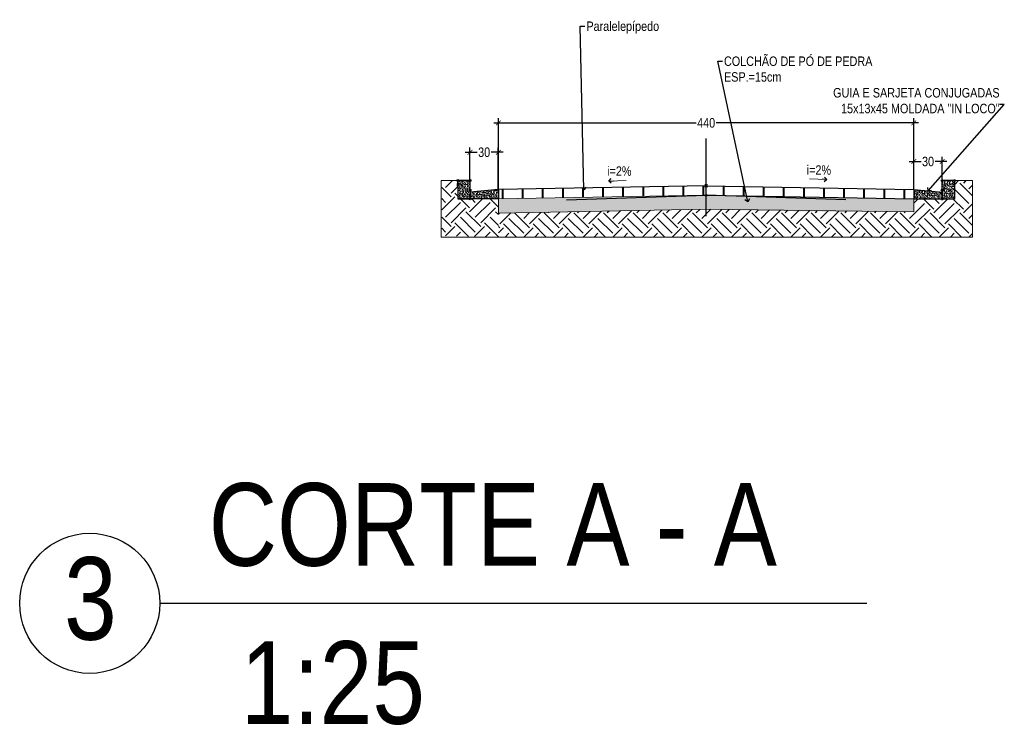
# Model space of a CAD drawing. Header units: metres. Extents: x 1291 to 1934, y 203 to 622.
# Tile 29 of 39: x 1863.78 to 1874.2, y 508.93 to 516.41. Entities that reach past the tile are written whole.
import ezdxf

# ---------------------------------------------------------------- set-up
doc = ezdxf.new("R2010")
doc.units = ezdxf.units.M
doc.linetypes.add('CONTINUO', pattern=[0])
for name, color, linetype in [('A-MODELAGEM', 7, 'Continuous'), ('COBOGO', 250, 'Continuous'), ('COTA', 1, 'Continuous'), ('F-HZ-NOTAVEL', 2, 'Continuous'), ('F-HZ-PASSEIO', 2, 'Continuous'), ('F-SC-ASSM', 40, 'Continuous'), ('F-SC-SEC_TIPO', 150, 'Continuous')]:
    doc.layers.add(name, color=color, linetype=linetype)
for name, color, linetype, lineweight in [('Enchimentos', 253, 'Continuous', 15), ('Layer1', 1, 'CONTINUO', 9), ('Marcadores', 192, 'Continuous', 15), ('Paredes', 4, 'Continuous', 40), ('Texto', 7, 'Continuous', 9)]:
    doc.layers.add(name, color=color, linetype=linetype, lineweight=lineweight)
doc.layers.add('F-SC-HATCH_LINHA', color=5, linetype='Continuous', plot=False)
doc.styles.add('Anotacoes', font='ARIALN.TTF')
doc.styles.add('ARIAL', font='swissc.ttf')
doc.styles.add('ARIAL NARROW', font='ARIALN.TTF')
doc.dimstyles.new('Cts_025', dxfattribs={"dimtxt": 0.1, "dimasz": 0.05, "dimexe": 0.05, "dimexo": 0.005, "dimgap": 0.015, "dimtad": 0, "dimdec": 0, "dimlfac": 100, "dimzin": 4, "dimdsep": 46, "dimtxsty": 'ARIAL NARROW', "dimblk": 'ARCHTICK', "dimcen": 0.5, "dimdle": 0.05, "dimclrd": 1, "dimclre": 1, "dimclrt": 7, "dimaunit": 1, "dimadec": 3, "dimazin": 1, "dimtfac": 1, "dimtdec": 0, "dimtmove": 2, "dimatfit": 3, "dimldrblk": 'OPEN90', "dimfxl": 1, "dimtolj": 1, "dimtzin": 0, "dimlwd": -1, "dimlwe": -1, "dimarcsym": 0})
doc.dimstyles.new('Cts_050', dxfattribs={"dimtxt": 0.1, "dimasz": 0.05, "dimexe": 0.05, "dimexo": 0.01, "dimgap": 0.015, "dimtad": 0, "dimdec": 0, "dimlfac": 100, "dimzin": 4, "dimdsep": 46, "dimtxsty": 'Anotacoes', "dimblk": 'ARCHTICK', "dimcen": 0.5, "dimdle": 0.05, "dimclrd": 256, "dimclre": 256, "dimclrt": 7, "dimaunit": 1, "dimadec": 3, "dimazin": 1, "dimtfac": 1, "dimtdec": 0, "dimtmove": 2, "dimatfit": 3, "dimldrblk": 'OPEN90', "dimfxl": 1, "dimtolj": 1, "dimtzin": 0, "dimlwd": -1, "dimlwe": -1, "dimarcsym": 0})
pattern_1 = [(90, (-5757.511, -2388.65354), (-0.212725, 2e-11), [])]
pattern_2 = [(135, (158.39085, 16.6509), (-0.314308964, 3e-17), [0.22225, -0.22225]), (135, (158.33192, 16.59196), (-0.314308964, 3e-17), [0.22225, -0.22225]), (135, (158.27299, 16.53303), (-0.314308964, 3e-17), [0.22225, -0.22225]), (225, (158.2337, 16.53303), (-3e-17, -0.314308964), [0.22225, -0.22225]), (225, (158.17476, 16.59196), (-3e-17, -0.314308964), [0.22225, -0.22225]), (225, (158.11583, 16.6509), (-3e-17, -0.314308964), [0.22225, -0.22225])]

# ---------------------------------------------------------------- blocks, each defined once
blk = doc.blocks.new('_ArchTick')
at = {"color": 0, "linetype": 'ByBlock', "const_width": 0.15}
blk.add_lwpolyline([(-0.5, -0.5), (0.5, 0.5)], dxfattribs=at)
blk = doc.blocks.new('_Open90')
at = {"color": 0, "linetype": 'ByBlock', "lineweight": -2}
for p, q in [((0, 0), (-1, 0)), ((-0.5, 0.5), (0, 0)), ((0, 0), (-0.5, -0.5))]:
    blk.add_line(p, q, dxfattribs=at)
blk = doc.blocks.new('*D160')
at = {"layer": 'COTA', "transparency": 16777216}
for p, q in [((1868.546, 514.711), (1868.546, 515.051)), ((1868.846, 514.615), (1868.846, 515.051)), ((1868.496, 515.001), (1868.623, 515.001)), ((1868.896, 515.001), (1868.77, 515.001))]:
    blk.add_line(p, q, dxfattribs=at)
at = {"layer": 'Defpoints', "color": 0, "transparency": 16777216}
for p in [(1868.846, 515.001), (1868.546, 514.701), (1868.846, 514.605)]:
    blk.add_point(p, dxfattribs=at)
at = {"layer": 'COTA', "transparency": 16777216, "xscale": 0.05, "yscale": 0.05, "zscale": 0.05, "rotation": 180}
blk.add_blockref('_ArchTick', (1868.546, 515.001), dxfattribs=at)
at = {"layer": 'COTA', "transparency": 16777216, "xscale": 0.05, "yscale": 0.05, "zscale": 0.05}
blk.add_blockref('_ArchTick', (1868.846, 515.001), dxfattribs=at)
at = {"layer": 'COTA', "color": 7, "lineweight": -2, "transparency": 16777216, "insert": (1868.696, 515.001), "char_height": 0.1, "attachment_point": 5, "style": 'Anotacoes'}
blk.add_mtext('\\A1;30', dxfattribs=at)
blk = doc.blocks.new('*D159')
at = {"layer": 'COTA', "transparency": 16777216}
for p, q in [((1873.247, 514.616), (1873.247, 514.953)), ((1873.547, 514.711), (1873.547, 514.953)), ((1873.197, 514.903), (1873.324, 514.903)), ((1873.597, 514.903), (1873.471, 514.903))]:
    blk.add_line(p, q, dxfattribs=at)
at = {"layer": 'Defpoints', "color": 0, "transparency": 16777216}
for p in [(1873.247, 514.903), (1873.547, 514.701), (1873.247, 514.606)]:
    blk.add_point(p, dxfattribs=at)
at = {"layer": 'COTA', "transparency": 16777216, "xscale": 0.05, "yscale": 0.05, "zscale": 0.05, "rotation": 180}
blk.add_blockref('_ArchTick', (1873.247, 514.903), dxfattribs=at)
at = {"layer": 'COTA', "transparency": 16777216, "xscale": 0.05, "yscale": 0.05, "zscale": 0.05}
blk.add_blockref('_ArchTick', (1873.547, 514.903), dxfattribs=at)
at = {"layer": 'COTA', "color": 7, "lineweight": -2, "transparency": 16777216, "insert": (1873.397, 514.903), "char_height": 0.1, "attachment_point": 5, "style": 'Anotacoes'}
blk.add_mtext('\\A1;30', dxfattribs=at)
blk = doc.blocks.new('*D195')
at = {"layer": 'COBOGO', "color": 1, "transparency": 16777216}
for p, q in [((1868.847, 514.611), (1868.847, 515.362)), ((1873.246, 514.611), (1873.246, 515.362)), ((1868.797, 515.312), (1870.94, 515.312)), ((1873.296, 515.312), (1871.154, 515.312))]:
    blk.add_line(p, q, dxfattribs=at)
at = {"layer": 'Defpoints', "color": 0, "transparency": 16777216}
for p in [(1873.246, 515.312), (1868.847, 514.606), (1873.246, 514.606)]:
    blk.add_point(p, dxfattribs=at)
at = {"layer": 'COBOGO', "color": 1, "transparency": 16777216, "xscale": 0.05, "yscale": 0.05, "zscale": 0.05, "rotation": 180}
blk.add_blockref('_ArchTick', (1868.847, 515.312), dxfattribs=at)
at = {"layer": 'COBOGO', "color": 1, "transparency": 16777216, "xscale": 0.05, "yscale": 0.05, "zscale": 0.05}
blk.add_blockref('_ArchTick', (1873.246, 515.312), dxfattribs=at)
at = {"layer": 'COBOGO', "color": 7, "transparency": 16777216, "insert": (1871.047, 515.312), "char_height": 0.1, "attachment_point": 5, "style": 'ARIAL NARROW'}
blk.add_mtext('\\A1;440', dxfattribs=at)

msp = doc.modelspace()

# ---------------------------------------------------------------- hatches: boundary and pattern name
at = {"layer": 'Enchimentos'}
h = msp.add_hatch(dxfattribs=at)
h.set_pattern_fill('AR-CONC', color=256, scale=0.0002)
h.set_pattern_definition([(50, (-784129.342912, -7581443.6881), (0.0364369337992, -0.00318781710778), [0.00381, -0.04191]), (355, (-784129.34291, -7581443.6881), (-0.007048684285, 0.0382113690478), [0.003048, -0.033528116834]), (100.4514447, (-784129.339875, -7581443.688365), (0.02938824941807, 0.03502355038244), [0.00323800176, -0.03561804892]), (46.1842, (-784129.34291, -7581443.67794), (0.05421580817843, -0.00840846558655), [0.005715, -0.062865]), (96.63555761, (-784129.338394, -7581443.67864), (0.0474808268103, 0.04948522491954), [0.004857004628, -0.053427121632]), (351.18415117, (-784129.34291, -7581443.67794), (0.047480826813, 0.0494852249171), [0.004571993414, -0.050291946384]), (21, (-784129.337832, -7581443.68048), (0.03032287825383, -0.02045303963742), [0.00381, -0.04191]), (326, (-784129.33783, -7581443.68048), (0.01236040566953, 0.03683759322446), [0.003048, -0.033528]), (71.451445, (-784129.335305, -7581443.682184), (0.04268328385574, 0.01638455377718), [0.00323800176, -0.03561798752]), (37.5, (-784129.342912, -7581443.6881), (0.000617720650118, 0.01691100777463), [0, -0.0331216, 0, -0.034036, 0, -0.033655]), (7.5, (-784129.342912, -7581443.6881), (0.01336393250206, 0.020036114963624), [0, -0.0194056, 0, -0.0323596, 0, -0.012827]), (327.5, (-784129.35424, -7581443.6881), (0.027118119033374, -0.001145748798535), [0, -0.0127, 0, -0.039624, 0, -0.052578]), (317.5, (-784129.35932, -7581443.6881), (0.0296258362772, 0.00508529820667), [0, -0.01651, 0, -0.0263144, 0, -0.037338])])
h.paths.add_polyline_path([(1868.84662, 514.50817), (1868.84634, 514.57949), (1868.84634, 514.60632), (1868.54667, 514.57822), (1868.54636, 514.69132, -0.41500692), (1868.53633, 514.70132), (1868.42633, 514.70132, -0.41323759), (1868.41637, 514.69132), (1868.41698, 514.50673), (1868.53699, 514.50713, -0.95756634), (1868.55697, 514.5072)])
h = msp.add_hatch(dxfattribs=at)
h.set_pattern_fill('AR-CONC', color=256, scale=0.0002)
h.set_pattern_definition([(50, (-784127.9427, -7581443.688894), (0.0364369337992, -0.00318781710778), [0.00381, -0.04191]), (355, (-784127.9427, -7581443.688894), (-0.007048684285, 0.0382113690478), [0.003048, -0.033528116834]), (100.4514447, (-784127.939663, -7581443.68916), (0.02938824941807, 0.03502355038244), [0.00323800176, -0.03561804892]), (46.1842, (-784127.9427, -7581443.678734), (0.05421580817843, -0.00840846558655), [0.005715, -0.062865]), (96.63555761, (-784127.93818, -7581443.679435), (0.0474808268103, 0.04948522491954), [0.004857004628, -0.053427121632]), (351.18415117, (-784127.9427, -7581443.678734), (0.047480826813, 0.0494852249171), [0.004571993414, -0.050291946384]), (21, (-784127.93762, -7581443.681274), (0.03032287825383, -0.02045303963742), [0.00381, -0.04191]), (326, (-784127.93762, -7581443.681274), (0.01236040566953, 0.03683759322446), [0.003048, -0.033528]), (71.451445, (-784127.935093, -7581443.68298), (0.04268328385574, 0.01638455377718), [0.00323800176, -0.03561798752]), (37.5, (-784127.9427, -7581443.688894), (0.000617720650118, 0.01691100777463), [0, -0.0331216, 0, -0.034036, 0, -0.033655]), (7.5, (-784127.9427, -7581443.688894), (0.01336393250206, 0.020036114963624), [0, -0.0194056, 0, -0.0323596, 0, -0.012827]), (327.5, (-784127.954028, -7581443.688894), (0.027118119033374, -0.001145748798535), [0, -0.0127, 0, -0.039624, 0, -0.052578]), (317.5, (-784127.959108, -7581443.688894), (0.0296258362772, 0.00508529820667), [0, -0.01651, 0, -0.0263144, 0, -0.037338])])
h.paths.add_polyline_path([(1873.24515, 514.59574, 0.44799735), (1873.25717, 514.60459), (1873.5468, 514.57743), (1873.54688, 514.57743), (1873.54719, 514.69052, 0.41500692), (1873.55721, 514.70052), (1873.66721, 514.70052, 0.41323759), (1873.67718, 514.69052), (1873.67656, 514.50594), (1873.55656, 514.50634, 0.95756636), (1873.53658, 514.50641), (1873.24721, 514.50741), (1873.24721, 514.50743)])
at = {"layer": 'F-SC-ASSM'}
h = msp.add_hatch(dxfattribs=at)
h.set_pattern_fill('EARTH', color=256, scale=0.035, angle=135)
h.set_pattern_definition([(135, (152.84761, 16.66327), (-0.314308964, 3e-17), [0.22225, -0.22225]), (135, (152.78868, 16.60434), (-0.314308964, 3e-17), [0.22225, -0.22225]), (135, (152.72975, 16.5454), (-0.314308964, 3e-17), [0.22225, -0.22225]), (225, (152.69046, 16.5454), (-3e-17, -0.314308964), [0.22225, -0.22225]), (225, (152.63153, 16.60434), (-3e-17, -0.314308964), [0.22225, -0.22225]), (225, (152.5726, 16.66327), (-3e-17, -0.314308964), [0.22225, -0.22225])])
edge = h.paths.add_edge_path()
edge.add_line((1868.24667, 514.7021), (1868.41489, 514.70041))
edge.add_arc((1868.41848, 514.69628), 0.00548, -115.013419, 131.032292, ccw=False)
edge.add_line((1868.41617, 514.69132), (1868.41698, 514.50673))
edge.add_line((1868.41698, 514.50673), (1868.53698, 514.50673))
edge.add_arc((1868.54198, 514.76897), 0.26228, 268.907674, 273.276979)
edge.add_line((1868.55698, 514.50712), (1868.84667, 514.5079))
edge.add_line((1868.84667, 514.5079), (1868.84667, 514.1036))
edge.add_line((1868.84667, 514.1036), (1868.24667, 514.11597))
edge.add_line((1868.24667, 514.11597), (1868.24667, 514.7021))
h = msp.add_hatch(dxfattribs=at)
h.set_pattern_fill('EARTH', color=256, scale=0.035, angle=135)
h.set_pattern_definition(pattern_2)
h.paths.add_polyline_path([(1873.86697, 514.70052), (1873.68721, 514.70052, -0.41519021), (1873.67718, 514.69052), (1873.67656, 514.50594), (1873.55656, 514.50594, -1.02474811), (1873.53658, 514.50643), (1873.24689, 514.50744), (1873.24633, 514.1036), (1873.86697, 514.1036)])
h = msp.add_hatch(dxfattribs=at)
h.set_pattern_fill('EARTH', color=256, scale=0.035, angle=135)
h.set_pattern_definition(pattern_2)
h.paths.add_polyline_path([(1873.24633, 514.1036), (1873.24633, 514.37196), (1871.04667, 514.39761), (1868.84667, 514.35581), (1868.84667, 514.1036)])
at = {"layer": 'Paredes', "true_color": 0x939598}
h = msp.add_hatch(dxfattribs=at)
h.set_pattern_fill('ANSI31', color=252, scale=0.067, angle=45)
h.set_pattern_definition(pattern_1)
h.paths.add_polyline_path([(1868.34699, 514.49938), (1868.34667, 514.59647), (1868.34617, 514.59646)])
edge = h.paths.add_edge_path()
edge.add_line((1868.84667, 514.60554), (1868.84667, 514.50805))
edge.add_arc((1887.50364, -574.66623), 1089.33406, 90.86562153, 90.98135014, ccw=False)
edge.add_line((1871.04667, 514.54351), (1871.04667, 514.54545))
edge.add_line((1871.04667, 514.54545), (1871.04667, 514.59545))
edge.add_line((1871.04667, 514.59545), (1871.04667, 514.64545))
edge.add_line((1871.04667, 514.64545), (1868.84667, 514.60554))
h = msp.add_hatch(dxfattribs=at)
h.set_pattern_fill('AR-SAND', color=252, scale=0.0011, angle=45)
h.set_pattern_definition([(82.5, (-5757.51099, -2388.653545), (-0.03931194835, 0.0368228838), [0, -0.0424688, 0, -0.047498, 0, -0.0454025]), (52.5, (-5757.51099, -2388.653545), (-0.02079120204, 0.09072061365), [0, -0.0229108, 0, -0.0382778, 0, -0.0146685]), (12.5, (-5757.53529, -2388.677846), (0.06141298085, 0.0616365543), [0, -0.01397, 0, -0.050292, 0, -0.065659]), (2.5, (-5757.53529, -2388.677846), (0.042050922, 0.076730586), [0, -0.006985, 0, -0.0329692, 0, -0.037719])])
edge = h.paths.add_edge_path()
edge.add_line((1873.24633, 514.37196), (1873.24633, 514.50703))
edge.add_arc((1862.89337, -15.21269), 529.82088, 88.8803406, 89.1182527)
edge.add_arc((1879.38778, -38.69607), 553.3044, 90.8637722, 91.0916199)
edge.add_line((1868.84667, 514.50791), (1868.84667, 514.35581))
edge.add_arc((1872.25355, 388.52057), 125.88135, 90.5493283, 91.5508548, ccw=False)
edge.add_arc((1872.89049, 582.06695), 67.69593, 268.4392476, 270.3011708)
h = msp.add_hatch(dxfattribs=at)
h.set_pattern_fill('ANSI31', color=252, scale=0.067, angle=135)
h.set_pattern_definition(pattern_1)
edge = h.paths.add_edge_path()
edge.add_line((1871.04667, 514.64545), (1873.24633, 514.60554))
edge.add_line((1873.24633, 514.60554), (1873.24633, 514.50708))
edge.add_arc((1864.14956, 31.7361), 482.85668, 88.9205128, 89.181561)
edge.add_line((1871.04667, 514.54351), (1871.04667, 514.54545))
edge.add_line((1871.04667, 514.54545), (1868.34617, 514.49911))

# ---------------------------------------------------------------- linework, layer by layer
at = {"lineweight": -2}
for p, q in [((1868.84634, 514.60632), (1868.84667, 514.5079)), ((1873.54652, 514.60696), (1873.54652, 514.50887)), ((1873.24689, 514.60586), (1873.24721, 514.50744))]:
    msp.add_line(p, q, dxfattribs=at)
for points in [[(1871.04667, 514.64545), (1868.84667, 514.60641)], [(1871.04667, 514.64545), (1873.24633, 514.60554)], [(1871.04667, 514.54545), (1873.24633, 514.50705)], [(1873.54619, 514.50882), (1873.54652, 514.50882)], [(1873.54619, 514.50881), (1873.54652, 514.5088)]]:
    msp.add_lwpolyline(points, dxfattribs=at)
at = {"layer": 'A-MODELAGEM', "color": 7, "linetype": 'Continuous', "lineweight": -3}
for p, q in [((1868.41533, 514.64132), (1868.41633, 514.70132)), ((1868.41533, 514.64132), (1868.41633, 514.70132)), ((1868.41633, 514.70132), (1868.54633, 514.70132)), ((1868.41633, 514.70132), (1868.54633, 514.70132)), ((1873.67721, 514.70052), (1873.54721, 514.70052)), ((1873.67721, 514.70052), (1873.54721, 514.70052)), ((1873.67821, 514.64052), (1873.67721, 514.70052)), ((1873.67821, 514.64052), (1873.67721, 514.70052)), ((1868.41698, 514.50673), (1868.54698, 514.50673)), ((1873.67656, 514.50594), (1873.54656, 514.50594))]:
    msp.add_line(p, q, dxfattribs=at)
at = {"layer": 'A-MODELAGEM', "color": 37, "linetype": 'Continuous', "lineweight": -3}
for p in [(1869.56698, 514.49837), (1872.52635, 514.49837)]:
    msp.add_line(p, (1871.04667, 514.54545), dxfattribs=at)
at = {"layer": 'COBOGO', "color": 0}
msp.add_line((1865.26073, 510.22389), (1872.74789, 510.22389), dxfattribs=at)
msp.add_circle((1864.51892, 510.22389), 0.74181, dxfattribs=at)
at = {"layer": 'F-HZ-NOTAVEL', "color": 2, "linetype": 'Continuous', "lineweight": -3}
for p, q in [((1871.03252, 514.63131), (1871.06081, 514.65959)), ((1871.03252, 514.65959), (1871.06081, 514.63131)), ((1871.03252, 514.63131), (1871.06081, 514.65959)), ((1871.03252, 514.65959), (1871.06081, 514.63131)), ((1871.06081, 514.63131), (1871.03252, 514.65959)), ((1871.06081, 514.65959), (1871.03252, 514.63131)), ((1871.06081, 514.63131), (1871.03252, 514.65959)), ((1871.06081, 514.65959), (1871.03252, 514.63131))]:
    msp.add_line(p, q, dxfattribs=at)
for centre in [(1868.41633, 514.70132), (1868.41633, 514.70132), (1868.54633, 514.70132), (1868.54633, 514.70132), (1868.54667, 514.60132), (1873.54688, 514.60052), (1873.54721, 514.70052), (1873.54721, 514.70052), (1873.67721, 514.70052), (1873.67721, 514.70052), (1868.54698, 514.50673), (1873.54656, 514.50594)]:
    msp.add_circle(centre, 0.01, dxfattribs=at)
for p in [(1868.41633, 514.70132), (1868.41633, 514.70132), (1873.67721, 514.70052), (1873.67721, 514.70052)]:
    msp.add_point(p, dxfattribs=at)
at = {"layer": 'F-HZ-PASSEIO', "color": 2, "linetype": 'Continuous', "lineweight": -3}
for p, q in [((1868.41533, 514.64132), (1868.41633, 514.70132)), ((1868.41533, 514.64132), (1868.41633, 514.70132)), ((1873.67821, 514.64052), (1873.67721, 514.70052)), ((1873.67821, 514.64052), (1873.67721, 514.70052))]:
    msp.add_line(p, q, dxfattribs=at)
at = {"layer": 'F-SC-ASSM', "color": 40, "linetype": 'Continuous', "lineweight": -3}
msp.add_line((1871.04667, 514.32422), (1871.04667, 515.14545), dxfattribs=at)
at = {"layer": 'F-SC-HATCH_LINHA', "color": 45, "linetype": 'Continuous', "lineweight": -3}
for p, q in [((1868.54633, 514.70132), (1868.41633, 514.70132)), ((1868.54633, 514.70132), (1868.41633, 514.70132)), ((1868.41633, 514.70132), (1868.41698, 514.50673)), ((1868.54698, 514.50673), (1868.54633, 514.70132)), ((1868.54667, 514.57822), (1868.54633, 514.70132)), ((1868.84634, 514.60632), (1868.54675, 514.57823)), ((1868.84634, 514.60632), (1868.84666, 514.50817)), ((1873.54652, 514.60696), (1873.54619, 514.5088)), ((1873.54656, 514.50594), (1873.54721, 514.70052)), ((1873.54688, 514.57743), (1873.54721, 514.70052)), ((1873.54721, 514.70052), (1873.67721, 514.70052)), ((1873.54721, 514.70052), (1873.67721, 514.70052)), ((1873.67721, 514.70052), (1873.67656, 514.50594)), ((1868.84667, 514.5079), (1868.41698, 514.50673)), ((1868.41698, 514.50673), (1868.54698, 514.50673)), ((1873.24689, 514.50744), (1873.67656, 514.50594)), ((1873.24721, 514.60553), (1873.5468, 514.57743)), ((1873.67656, 514.50594), (1873.54656, 514.50594))]:
    msp.add_line(p, q, dxfattribs=at)
at = {"layer": 'F-SC-HATCH_LINHA', "color": 165, "linetype": 'Continuous', "lineweight": -3}
for p, q in [((1871.04667, 514.54545), (1871.04667, 514.64545)), ((1871.04667, 514.54545), (1871.04667, 514.64545)), ((1871.04667, 514.54545), (1871.04667, 514.64545)), ((1871.04667, 514.54545), (1871.04667, 514.64545)), ((1868.54667, 514.60132), (1868.54698, 514.50673)), ((1868.54667, 514.60132), (1868.54675, 514.57823)), ((1869.56698, 514.49837), (1871.04667, 514.54545)), ((1872.52635, 514.49837), (1871.04667, 514.54545)), ((1873.54688, 514.60052), (1873.54656, 514.50594)), ((1873.54688, 514.60052), (1873.5468, 514.57743))]:
    msp.add_line(p, q, dxfattribs=at)
at = {"layer": 'F-SC-SEC_TIPO', "color": 7, "linetype": 'Continuous', "lineweight": -3}
msp.add_circle((1871.04667, 514.54545), 0.01, dxfattribs=at)
msp.add_circle((1871.04667, 514.54545), 0.01, dxfattribs=at)
msp.add_circle((1871.04667, 514.54545), 0.01, dxfattribs=at)
msp.add_circle((1871.04667, 514.54545), 0.01, dxfattribs=at)
at = {"layer": 'Layer1'}
for p, q in [((1868.24009, 514.70132), (1868.24009, 514.1036)), ((1868.41633, 514.70132), (1868.24009, 514.70132)), ((1871.04667, 514.54545), (1868.84667, 514.50791)), ((1868.84667, 514.5079), (1868.84667, 514.35581)), ((1868.84667, 514.5079), (1868.84667, 514.35581)), ((1873.24633, 514.50705), (1873.24633, 514.37196))]:
    msp.add_line(p, q, dxfattribs=at)
for points in [[(1873.8685, 514.70052), (1873.67721, 514.70052)], [(1873.86697, 514.1036), (1873.86848, 514.70052)], [(1873.24633, 514.37196), (1871.04667, 514.39761), (1868.84667, 514.35581)], [(1868.24009, 514.1036), (1873.86697, 514.1036)], [(1868.24009, 514.1036), (1873.86697, 514.1036)]]:
    msp.add_lwpolyline(points, dxfattribs=at)
msp.add_lwpolyline([(1871.04667, 514.54545, 0.00000606), (1873.24633, 514.50705, 0.00002039)], format="xyb", dxfattribs=at)

# ---------------------------------------------------------------- texts
at = {"layer": 'Marcadores', "color": 7, "char_height": 0.1, "style": 'Anotacoes'}
for s, insert, attachment_point in [('\\A1;Paralelepípedo', (1869.77868, 516.38634), 1), ('\\A1;COLCHÃO DE PÓ DE PEDRA\\PESP.=15cm', (1871.23591, 516.01559), 1), ('\\A1;GUIA E SARJETA CONJUGADAS\\P 15x13x45 MOLDADA "IN LOCO"', (1874.15479, 515.68135), 3), ('\\A1;i=2%', (1869.99848, 514.85212), 1), ('\\A1;i=2%', (1872.11224, 514.86316), 1)]:
    msp.add_mtext(s, dxfattribs=dict(at, insert=insert, attachment_point=attachment_point))
at = {"layer": 'Texto', "color": 0, "attachment_point": 1, "style": 'ARIAL'}
for s, insert, char_height, width in [('\\pxqc;CORTE A - A', (1860.68233, 511.49716), 0.8754762, 16.2111371), ('\\pxqc;3', (1864.1119, 510.71378), 0.875476, 0.8283849), ('\\pxqc,tc5; 1:25', (1865.28215, 509.82301), 0.8754762, 3.3436256)]:
    msp.add_mtext(s, dxfattribs=dict(at, insert=insert, char_height=char_height, width=width))

# ---------------------------------------------------------------- dimensions: what is measured, and where the dimension line sits
at = {"layer": 'COBOGO', "color": 18, "true_color": 0x000000}
dim = msp.add_linear_dim(base=(1873.24633, 515.31202), p1=(1868.84739, 514.60642), p2=(1873.24633, 514.60554), dimstyle='Cts_025', override={"dimarcsym": 1}, dxfattribs=at)
dim.commit()
dim.dimension.update_dxf_attribs({"geometry": '*D195', "text_midpoint": (1871.04686, 515.31202)})
at = {"layer": 'COTA', "lineweight": -2}
dim = msp.add_linear_dim(base=(1868.84584, 515.00106), p1=(1868.54633, 514.70132), p2=(1868.84584, 514.60524), text='30', dimstyle='Cts_050', override={"dimblk": 'ArchTick'}, dxfattribs=at)
dim.commit()
dim.dimension.update_dxf_attribs({"geometry": '*D160', "text_midpoint": (1868.69609, 515.00106)})
dim = msp.add_linear_dim(base=(1873.24721, 514.90282), p1=(1873.54721, 514.70052), p2=(1873.24721, 514.60553), dimstyle='Cts_050', override={"dimblk": 'ArchTick'}, dxfattribs=at)
dim.commit()
dim.dimension.update_dxf_attribs({"geometry": '*D159', "text_midpoint": (1873.39721, 514.90282)})

# ---------------------------------------------------------------- leaders
at = {"layer": 'A-MODELAGEM', "color": 7, "linetype": 'Continuous', "lineweight": -3, "annotation_type": 0, "has_hookline": 1}
for points, hookline_direction, text_width in [([(1869.75245, 514.60427), (1869.71368, 516.33634), (1869.76368, 516.33634)], 0, 0.75737), ([(1871.48767, 514.47668), (1871.17091, 515.96559), (1871.22091, 515.96559)], 0, 1.56685), ([(1873.39701, 514.59148), (1874.20479, 515.5075), (1874.15479, 515.5075)], 1, 1.75082)]:
    msp.add_leader(points, dimstyle='Cts_050', override={"dimgap": 0.015, "dimtad": 0}, dxfattribs=dict(at, hookline_direction=hookline_direction, text_width=text_width))
at = {"layer": 'Marcadores'}
for points in [[(1870.01609, 514.69655), (1870.19907, 514.70204)], [(1872.32436, 514.71342), (1872.14138, 514.71891)]]:
    msp.add_leader(points, dimstyle='Cts_050', override={"dimgap": 0.015, "dimtad": 0}, dxfattribs=at)

doc.saveas('drawing.dxf')
